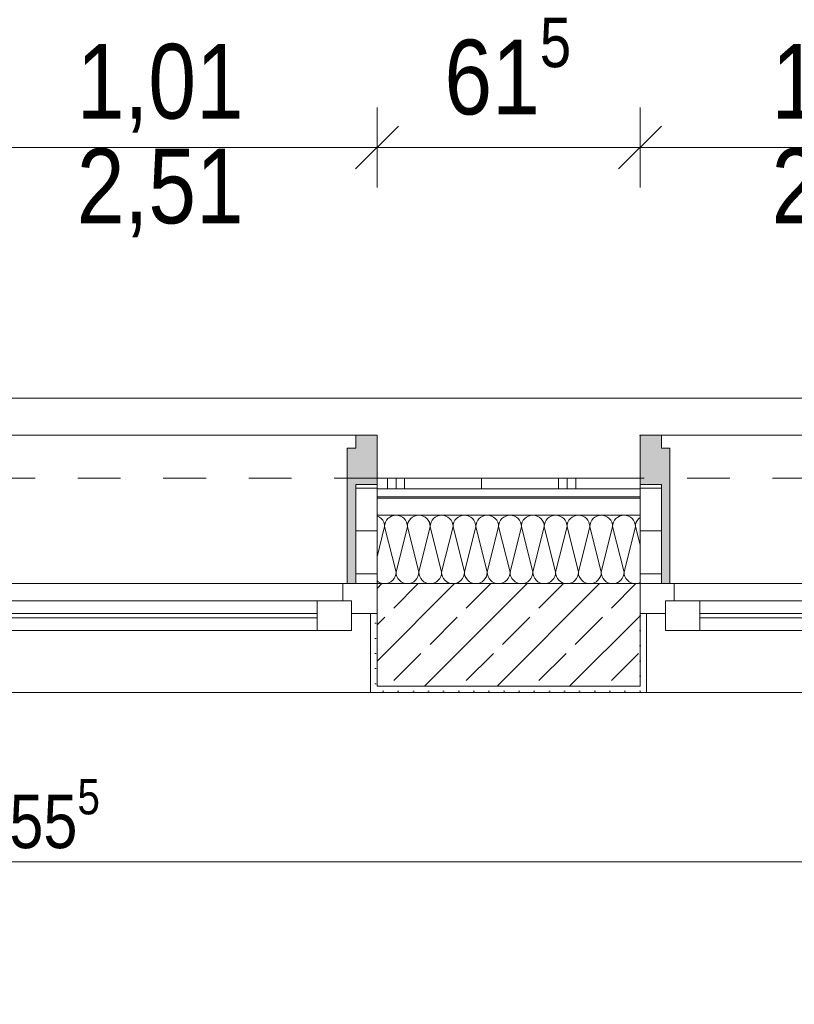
# Model space of a CAD drawing. Header units: metres. Extents: x -79 to 740, y -195 to 69.
# Tile 196 of 256: x 12.32 to 14.13, y 23.89 to 26.2. Entities that reach past the tile are written whole.
import ezdxf

# ---------------------------------------------------------------- set-up
doc = ezdxf.new("R2010")
doc.units = ezdxf.units.M
doc.header["$MEASUREMENT"] = 0
doc.linetypes.add('Strichlinie eng', pattern=[0.115, 0.075, -0.04])
for name, color, linetype in [('70 Entwässerung_Regenwasser', 7, 'Continuous'), ('95 Ausführungsplanung Bemaßung', 7, 'Continuous'), ('Neubau_10 Wand außen', 7, 'Continuous'), ('Neubau_95 Ausführungsplanung Bemaßung', 7, 'Continuous')]:
    doc.layers.add(name, color=color, linetype=linetype)
doc.styles.add('ERSTELLTER_STIL_2', font='ARIALN.TTF')
doc.dimstyles.new('ERSTELLTER_STIL__10', dxfattribs={"dimtxt": 0.175, "dimasz": 0.095143, "dimexe": 0.18, "dimexo": 0.0625, "dimgap": 0, "dimtad": 1, "dimtih": 1, "dimtoh": 1, "dimzin": 0, "dimdsep": 46, "dimtxsty": 'ERSTELLTER_STIL_2', "dimblk": 'ARROWHEAD_6', "dimblk1": 'ARROWHEAD_6', "dimblk2": 'ARROWHEAD_6', "dimcen": 0.09, "dimse1": 1, "dimse2": 1, "dimclrd": 7, "dimclre": 7, "dimclrt": 7, "dimazin": 0, "dimtfac": 1, "dimtdec": 4, "dimtmove": 0, "dimatfit": 3, "dimfxl": 1, "dimtolj": 1, "dimtzin": 0, "dimarcsym": 0})
doc.dimstyles.new('ERSTELLTER_STIL__4', dxfattribs={"dimtxt": 0.125, "dimasz": 0.095143, "dimexe": 0.18, "dimexo": 0.0625, "dimgap": 0, "dimtad": 1, "dimzin": 0, "dimdsep": 46, "dimtxsty": 'ERSTELLTER_STIL_2', "dimblk": 'ARROWHEAD_6', "dimblk1": 'ARROWHEAD_6', "dimblk2": 'ARROWHEAD_6', "dimcen": 0.09, "dimse1": 1, "dimse2": 1, "dimclrd": 7, "dimclre": 7, "dimclrt": 7, "dimazin": 0, "dimtfac": 1, "dimtdec": 4, "dimtmove": 0, "dimatfit": 3, "dimfxl": 1, "dimtolj": 1, "dimtzin": 0, "dimarcsym": 0})
doc.dimstyles.new('ERSTELLTER_STIL__5', dxfattribs={"dimtxt": 0.125, "dimasz": 0.095143, "dimexe": 0.18, "dimexo": 0.0625, "dimgap": 0, "dimtad": 1, "dimtih": 1, "dimtoh": 1, "dimzin": 0, "dimdsep": 46, "dimtxsty": 'ERSTELLTER_STIL_2', "dimblk": 'ARROWHEAD_6', "dimblk1": 'ARROWHEAD_6', "dimblk2": 'ARROWHEAD_6', "dimcen": 0.09, "dimse1": 1, "dimse2": 1, "dimclrd": 7, "dimclre": 7, "dimclrt": 7, "dimazin": 0, "dimtfac": 1, "dimtdec": 4, "dimtmove": 0, "dimatfit": 3, "dimfxl": 1, "dimtolj": 1, "dimtzin": 0, "dimarcsym": 0})
doc.dimstyles.new('ERSTELLTER_STIL__7', dxfattribs={"dimtxt": 0.125, "dimasz": 0.091787, "dimexe": 0.18, "dimexo": 0.04, "dimgap": 0, "dimtad": 1, "dimtih": 1, "dimtoh": 1, "dimzin": 0, "dimdsep": 46, "dimtxsty": 'ERSTELLTER_STIL_2', "dimblk": 'ARROWHEAD_5', "dimblk1": 'ARROWHEAD_5', "dimblk2": 'ARROWHEAD_5', "dimcen": 0.09, "dimclrd": 7, "dimclre": 7, "dimclrt": 7, "dimazin": 0, "dimtfac": 1, "dimtdec": 4, "dimtmove": 0, "dimatfit": 3, "dimfxl": 1, "dimtolj": 1, "dimtzin": 0, "dimarcsym": 0})
doc.dimstyles.new('ERSTELLTER_STIL__8', dxfattribs={"dimtxt": 0.125, "dimasz": 0.091787, "dimexe": 0.18, "dimexo": 0.04, "dimgap": 0, "dimtad": 1, "dimtih": 1, "dimtoh": 1, "dimzin": 0, "dimdsep": 46, "dimtxsty": 'ERSTELLTER_STIL_2', "dimblk": 'ARROWHEAD_5', "dimblk1": 'ARROWHEAD_5', "dimblk2": 'ARROWHEAD_5', "dimcen": 0.09, "dimclrd": 7, "dimclre": 7, "dimclrt": 7, "dimazin": 0, "dimtfac": 1, "dimtdec": 4, "dimtmove": 2, "dimatfit": 3, "dimfxl": 1, "dimtolj": 1, "dimtzin": 0, "dimarcsym": 0})
pattern_1 = [(45, (0, 0), (-0.01767767, 0.01767767), [0, -0.025])]
pattern_2 = [(0, (0, 0), (0, 0.1), [])]

# ---------------------------------------------------------------- blocks, each defined once
blk = doc.blocks.new('*X134')
at = {"layer": 'Neubau_10 Wand außen', "color": 8, "linetype": 'Continuous', "lineweight": 9}
for p, q in [((13.1569, 25.0349), (13.1557, 25.0352)), ((13.1615, 25.0324), (13.1569, 25.0349)), ((13.1655, 25.0291), (13.1615, 25.0324)), ((13.1688, 25.025), (13.1655, 25.0291)), ((13.1713, 25.0204), (13.1688, 25.025)), ((13.1728, 25.0154), (13.1713, 25.0204)), ((13.1754, 25.0204), (13.1738, 25.0154)), ((13.1778, 25.025), (13.1754, 25.0204)), ((13.1811, 25.0291), (13.1778, 25.025)), ((13.1852, 25.0324), (13.1811, 25.0291)), ((13.1898, 25.0349), (13.1852, 25.0324)), ((13.1948, 25.0364), (13.1898, 25.0349)), ((13.2, 25.0369), (13.1948, 25.0364)), ((13.2052, 25.0364), (13.2, 25.0369)), ((13.2102, 25.0349), (13.2052, 25.0364)), ((13.2148, 25.0324), (13.2102, 25.0349)), ((13.2189, 25.0291), (13.2148, 25.0324)), ((13.2222, 25.025), (13.2189, 25.0291)), ((13.2246, 25.0204), (13.2222, 25.025)), ((13.2262, 25.0154), (13.2246, 25.0204)), ((13.2287, 25.0204), (13.2272, 25.0154)), ((13.2312, 25.025), (13.2287, 25.0204)), ((13.2345, 25.0291), (13.2312, 25.025)), ((13.2385, 25.0324), (13.2345, 25.0291)), ((13.2431, 25.0349), (13.2385, 25.0324)), ((13.2481, 25.0364), (13.2431, 25.0349)), ((13.2533, 25.0369), (13.2481, 25.0364)), ((13.2585, 25.0364), (13.2533, 25.0369)), ((13.2635, 25.0349), (13.2585, 25.0364)), ((13.2681, 25.0324), (13.2635, 25.0349)), ((13.2722, 25.0291), (13.2681, 25.0324)), ((13.2755, 25.025), (13.2722, 25.0291)), ((13.278, 25.0204), (13.2755, 25.025)), ((13.2795, 25.0154), (13.278, 25.0204)), ((13.282, 25.0204), (13.2805, 25.0154)), ((13.2845, 25.025), (13.282, 25.0204)), ((13.2878, 25.0291), (13.2845, 25.025)), ((13.2919, 25.0324), (13.2878, 25.0291)), ((13.2965, 25.0349), (13.2919, 25.0324)), ((13.3015, 25.0364), (13.2965, 25.0349)), ((13.3067, 25.0369), (13.3015, 25.0364)), ((13.3119, 25.0364), (13.3067, 25.0369)), ((13.3169, 25.0349), (13.3119, 25.0364)), ((13.3215, 25.0324), (13.3169, 25.0349)), ((13.3255, 25.0291), (13.3215, 25.0324)), ((13.3288, 25.025), (13.3255, 25.0291)), ((13.3313, 25.0204), (13.3288, 25.025)), ((13.3328, 25.0154), (13.3313, 25.0204)), ((13.3354, 25.0204), (13.3338, 25.0154)), ((13.3378, 25.025), (13.3354, 25.0204)), ((13.3411, 25.0291), (13.3378, 25.025)), ((13.3452, 25.0324), (13.3411, 25.0291)), ((13.3498, 25.0349), (13.3452, 25.0324)), ((13.3548, 25.0364), (13.3498, 25.0349)), ((13.36, 25.0369), (13.3548, 25.0364)), ((13.3652, 25.0364), (13.36, 25.0369)), ((13.3702, 25.0349), (13.3652, 25.0364)), ((13.3748, 25.0324), (13.3702, 25.0349)), ((13.3789, 25.0291), (13.3748, 25.0324)), ((13.3822, 25.025), (13.3789, 25.0291)), ((13.3846, 25.0204), (13.3822, 25.025)), ((13.3862, 25.0154), (13.3846, 25.0204)), ((13.3887, 25.0204), (13.3872, 25.0154)), ((13.3912, 25.025), (13.3887, 25.0204)), ((13.3945, 25.0291), (13.3912, 25.025)), ((13.3985, 25.0324), (13.3945, 25.0291)), ((13.4031, 25.0349), (13.3985, 25.0324)), ((13.4081, 25.0364), (13.4031, 25.0349)), ((13.4133, 25.0369), (13.4081, 25.0364)), ((13.4185, 25.0364), (13.4133, 25.0369)), ((13.4235, 25.0349), (13.4185, 25.0364)), ((13.4281, 25.0324), (13.4235, 25.0349)), ((13.4322, 25.0291), (13.4281, 25.0324)), ((13.4355, 25.025), (13.4322, 25.0291)), ((13.438, 25.0204), (13.4355, 25.025)), ((13.4395, 25.0154), (13.438, 25.0204)), ((13.442, 25.0204), (13.4405, 25.0154)), ((13.4445, 25.025), (13.442, 25.0204)), ((13.4478, 25.0291), (13.4445, 25.025)), ((13.4519, 25.0324), (13.4478, 25.0291)), ((13.4565, 25.0349), (13.4519, 25.0324)), ((13.4615, 25.0364), (13.4565, 25.0349)), ((13.4667, 25.0369), (13.4615, 25.0364)), ((13.4719, 25.0364), (13.4667, 25.0369)), ((13.4769, 25.0349), (13.4719, 25.0364)), ((13.4815, 25.0324), (13.4769, 25.0349)), ((13.4855, 25.0291), (13.4815, 25.0324)), ((13.4888, 25.025), (13.4855, 25.0291)), ((13.4913, 25.0204), (13.4888, 25.025)), ((13.4928, 25.0154), (13.4913, 25.0204)), ((13.4954, 25.0204), (13.4938, 25.0154)), ((13.4978, 25.025), (13.4954, 25.0204)), ((13.5011, 25.0291), (13.4978, 25.025)), ((13.5052, 25.0324), (13.5011, 25.0291)), ((13.5098, 25.0349), (13.5052, 25.0324)), ((13.5148, 25.0364), (13.5098, 25.0349)), ((13.52, 25.0369), (13.5148, 25.0364)), ((13.5252, 25.0364), (13.52, 25.0369)), ((13.5302, 25.0349), (13.5252, 25.0364)), ((13.5348, 25.0324), (13.5302, 25.0349)), ((13.5389, 25.0291), (13.5348, 25.0324)), ((13.5422, 25.025), (13.5389, 25.0291)), ((13.5446, 25.0204), (13.5422, 25.025)), ((13.5462, 25.0154), (13.5446, 25.0204)), ((13.5487, 25.0204), (13.5472, 25.0154)), ((13.5512, 25.025), (13.5487, 25.0204)), ((13.5545, 25.0291), (13.5512, 25.025)), ((13.5585, 25.0324), (13.5545, 25.0291)), ((13.5631, 25.0349), (13.5585, 25.0324)), ((13.5681, 25.0364), (13.5631, 25.0349)), ((13.5733, 25.0369), (13.5681, 25.0364)), ((13.5785, 25.0364), (13.5733, 25.0369)), ((13.5835, 25.0349), (13.5785, 25.0364)), ((13.5881, 25.0324), (13.5835, 25.0349)), ((13.5922, 25.0291), (13.5881, 25.0324)), ((13.5955, 25.025), (13.5922, 25.0291)), ((13.598, 25.0204), (13.5955, 25.025)), ((13.5995, 25.0154), (13.598, 25.0204)), ((13.602, 25.0204), (13.6005, 25.0154)), ((13.6045, 25.025), (13.602, 25.0204)), ((13.6078, 25.0291), (13.6045, 25.025)), ((13.6119, 25.0324), (13.6078, 25.0291)), ((13.6165, 25.0349), (13.6119, 25.0324)), ((13.6215, 25.0364), (13.6165, 25.0349)), ((13.6267, 25.0369), (13.6215, 25.0364)), ((13.6319, 25.0364), (13.6267, 25.0369)), ((13.6369, 25.0349), (13.6319, 25.0364)), ((13.6415, 25.0324), (13.6369, 25.0349)), ((13.6455, 25.0291), (13.6415, 25.0324)), ((13.6488, 25.025), (13.6455, 25.0291)), ((13.6513, 25.0204), (13.6488, 25.025)), ((13.6528, 25.0154), (13.6513, 25.0204)), ((13.6554, 25.0204), (13.6538, 25.0154)), ((13.6578, 25.025), (13.6554, 25.0204)), ((13.6611, 25.0291), (13.6578, 25.025)), ((13.6652, 25.0324), (13.6611, 25.0291)), ((13.6698, 25.0349), (13.6652, 25.0324)), ((13.6748, 25.0364), (13.6698, 25.0349)), ((13.68, 25.0369), (13.6748, 25.0364)), ((13.6852, 25.0364), (13.68, 25.0369)), ((13.6902, 25.0349), (13.6852, 25.0364)), ((13.6948, 25.0324), (13.6902, 25.0349)), ((13.6989, 25.0291), (13.6948, 25.0324)), ((13.7022, 25.025), (13.6989, 25.0291)), ((13.7046, 25.0204), (13.7022, 25.025)), ((13.7062, 25.0154), (13.7046, 25.0204)), ((13.7087, 25.0204), (13.7072, 25.0154)), ((13.7112, 25.025), (13.7087, 25.0204)), ((13.7145, 25.0291), (13.7112, 25.025)), ((13.7185, 25.0324), (13.7145, 25.0291)), ((13.7231, 25.0349), (13.7185, 25.0324)), ((13.7281, 25.0364), (13.7231, 25.0349)), ((13.7333, 25.0369), (13.7281, 25.0364)), ((13.7385, 25.0364), (13.7333, 25.0369)), ((13.7435, 25.0349), (13.7385, 25.0364)), ((13.7481, 25.0324), (13.7435, 25.0349)), ((13.7522, 25.0291), (13.7481, 25.0324)), ((13.7555, 25.025), (13.7522, 25.0291)), ((13.758, 25.0204), (13.7555, 25.025)), ((13.7595, 25.0154), (13.758, 25.0204)), ((13.762, 25.0204), (13.7605, 25.0154)), ((13.7645, 25.025), (13.762, 25.0204)), ((13.7678, 25.0291), (13.7645, 25.025)), ((13.7707, 25.0315), (13.7678, 25.0291)), ((13.1733, 25.0102), (13.1557, 24.9397)), ((13.1733, 25.0102), (13.1728, 25.0154)), ((13.1738, 25.0154), (13.1733, 25.0102)), ((13.1733, 25.0102), (13.2, 24.9036)), ((13.2267, 25.0102), (13.2, 24.9036)), ((13.2267, 25.0102), (13.2262, 25.0154)), ((13.2272, 25.0154), (13.2267, 25.0102)), ((13.2267, 25.0102), (13.2533, 24.9036)), ((13.28, 25.0102), (13.2533, 24.9036)), ((13.28, 25.0102), (13.2795, 25.0154)), ((13.2805, 25.0154), (13.28, 25.0102)), ((13.28, 25.0102), (13.3067, 24.9036)), ((13.3333, 25.0102), (13.3067, 24.9036)), ((13.3333, 25.0102), (13.3328, 25.0154)), ((13.3338, 25.0154), (13.3333, 25.0102)), ((13.3333, 25.0102), (13.36, 24.9036)), ((13.3867, 25.0102), (13.36, 24.9036)), ((13.3867, 25.0102), (13.3862, 25.0154)), ((13.3872, 25.0154), (13.3867, 25.0102)), ((13.3867, 25.0102), (13.4133, 24.9036)), ((13.44, 25.0102), (13.4133, 24.9036)), ((13.44, 25.0102), (13.4395, 25.0154)), ((13.4405, 25.0154), (13.44, 25.0102)), ((13.44, 25.0102), (13.4667, 24.9036)), ((13.4933, 25.0102), (13.4667, 24.9036)), ((13.4933, 25.0102), (13.4928, 25.0154)), ((13.4938, 25.0154), (13.4933, 25.0102)), ((13.4933, 25.0102), (13.52, 24.9036)), ((13.5467, 25.0102), (13.52, 24.9036)), ((13.5467, 25.0102), (13.5462, 25.0154)), ((13.5472, 25.0154), (13.5467, 25.0102)), ((13.5467, 25.0102), (13.5733, 24.9036)), ((13.6, 25.0102), (13.5733, 24.9036)), ((13.6, 25.0102), (13.5995, 25.0154)), ((13.6005, 25.0154), (13.6, 25.0102)), ((13.6, 25.0102), (13.6267, 24.9036)), ((13.6533, 25.0102), (13.6267, 24.9036)), ((13.6533, 25.0102), (13.6528, 25.0154)), ((13.6538, 25.0154), (13.6533, 25.0102)), ((13.6533, 25.0102), (13.68, 24.9036)), ((13.7067, 25.0102), (13.68, 24.9036)), ((13.7067, 25.0102), (13.7062, 25.0154)), ((13.7072, 25.0154), (13.7067, 25.0102)), ((13.7067, 25.0102), (13.7333, 24.9036)), ((13.76, 25.0102), (13.7333, 24.9036)), ((13.76, 25.0102), (13.7595, 25.0154)), ((13.7605, 25.0154), (13.76, 25.0102)), ((13.76, 25.0102), (13.7707, 24.9674)), ((13.1995, 24.8984), (13.2, 24.9036)), ((13.2, 24.9036), (13.2005, 24.8984)), ((13.2528, 24.8984), (13.2533, 24.9036)), ((13.2533, 24.9036), (13.2538, 24.8984)), ((13.3062, 24.8984), (13.3067, 24.9036)), ((13.3067, 24.9036), (13.3072, 24.8984)), ((13.3595, 24.8984), (13.36, 24.9036)), ((13.36, 24.9036), (13.3605, 24.8984)), ((13.4128, 24.8984), (13.4133, 24.9036)), ((13.4133, 24.9036), (13.4138, 24.8984)), ((13.4662, 24.8984), (13.4667, 24.9036)), ((13.4667, 24.9036), (13.4672, 24.8984)), ((13.5195, 24.8984), (13.52, 24.9036)), ((13.52, 24.9036), (13.5205, 24.8984)), ((13.5728, 24.8984), (13.5733, 24.9036)), ((13.5733, 24.9036), (13.5738, 24.8984)), ((13.6262, 24.8984), (13.6267, 24.9036)), ((13.6267, 24.9036), (13.6272, 24.8984)), ((13.6795, 24.8984), (13.68, 24.9036)), ((13.68, 24.9036), (13.6805, 24.8984)), ((13.7328, 24.8984), (13.7333, 24.9036)), ((13.7333, 24.9036), (13.7338, 24.8984)), ((13.1557, 24.8837), (13.1585, 24.8814)), ((13.1585, 24.8814), (13.1631, 24.8789)), ((13.1835, 24.8789), (13.1881, 24.8814)), ((13.1881, 24.8814), (13.1922, 24.8847)), ((13.1922, 24.8847), (13.1955, 24.8888)), ((13.1955, 24.8888), (13.198, 24.8934)), ((13.198, 24.8934), (13.1995, 24.8984)), ((13.2005, 24.8984), (13.202, 24.8934)), ((13.202, 24.8934), (13.2045, 24.8888)), ((13.2045, 24.8888), (13.2078, 24.8847)), ((13.2078, 24.8847), (13.2119, 24.8814)), ((13.2119, 24.8814), (13.2165, 24.8789)), ((13.2369, 24.8789), (13.2415, 24.8814)), ((13.2415, 24.8814), (13.2455, 24.8847)), ((13.2455, 24.8847), (13.2488, 24.8888)), ((13.2488, 24.8888), (13.2513, 24.8934)), ((13.2513, 24.8934), (13.2528, 24.8984)), ((13.2538, 24.8984), (13.2554, 24.8934)), ((13.2554, 24.8934), (13.2578, 24.8888)), ((13.2578, 24.8888), (13.2611, 24.8847)), ((13.2611, 24.8847), (13.2652, 24.8814)), ((13.2652, 24.8814), (13.2698, 24.8789)), ((13.2902, 24.8789), (13.2948, 24.8814)), ((13.2948, 24.8814), (13.2989, 24.8847)), ((13.2989, 24.8847), (13.3022, 24.8888)), ((13.3022, 24.8888), (13.3046, 24.8934)), ((13.3046, 24.8934), (13.3062, 24.8984)), ((13.3072, 24.8984), (13.3087, 24.8934)), ((13.3087, 24.8934), (13.3112, 24.8888)), ((13.3112, 24.8888), (13.3145, 24.8847)), ((13.3145, 24.8847), (13.3185, 24.8814)), ((13.3185, 24.8814), (13.3231, 24.8789)), ((13.3435, 24.8789), (13.3481, 24.8814)), ((13.3481, 24.8814), (13.3522, 24.8847)), ((13.3522, 24.8847), (13.3555, 24.8888)), ((13.3555, 24.8888), (13.358, 24.8934)), ((13.358, 24.8934), (13.3595, 24.8984)), ((13.3605, 24.8984), (13.362, 24.8934)), ((13.362, 24.8934), (13.3645, 24.8888)), ((13.3645, 24.8888), (13.3678, 24.8847)), ((13.3678, 24.8847), (13.3719, 24.8814)), ((13.3719, 24.8814), (13.3765, 24.8789)), ((13.3969, 24.8789), (13.4015, 24.8814)), ((13.4015, 24.8814), (13.4055, 24.8847)), ((13.4055, 24.8847), (13.4088, 24.8888)), ((13.4088, 24.8888), (13.4113, 24.8934)), ((13.4113, 24.8934), (13.4128, 24.8984)), ((13.4138, 24.8984), (13.4154, 24.8934)), ((13.4154, 24.8934), (13.4178, 24.8888)), ((13.4178, 24.8888), (13.4211, 24.8847)), ((13.4211, 24.8847), (13.4252, 24.8814)), ((13.4252, 24.8814), (13.4298, 24.8789)), ((13.4502, 24.8789), (13.4548, 24.8814)), ((13.4548, 24.8814), (13.4589, 24.8847)), ((13.4589, 24.8847), (13.4622, 24.8888)), ((13.4622, 24.8888), (13.4646, 24.8934)), ((13.4646, 24.8934), (13.4662, 24.8984)), ((13.4672, 24.8984), (13.4687, 24.8934)), ((13.4687, 24.8934), (13.4712, 24.8888)), ((13.4712, 24.8888), (13.4745, 24.8847)), ((13.4745, 24.8847), (13.4785, 24.8814)), ((13.4785, 24.8814), (13.4831, 24.8789)), ((13.5035, 24.8789), (13.5081, 24.8814)), ((13.5081, 24.8814), (13.5122, 24.8847)), ((13.5122, 24.8847), (13.5155, 24.8888)), ((13.5155, 24.8888), (13.518, 24.8934)), ((13.518, 24.8934), (13.5195, 24.8984)), ((13.5205, 24.8984), (13.522, 24.8934)), ((13.522, 24.8934), (13.5245, 24.8888)), ((13.5245, 24.8888), (13.5278, 24.8847)), ((13.5278, 24.8847), (13.5319, 24.8814)), ((13.5319, 24.8814), (13.5365, 24.8789)), ((13.5569, 24.8789), (13.5615, 24.8814)), ((13.5615, 24.8814), (13.5655, 24.8847)), ((13.5655, 24.8847), (13.5688, 24.8888)), ((13.5688, 24.8888), (13.5713, 24.8934)), ((13.5713, 24.8934), (13.5728, 24.8984)), ((13.5738, 24.8984), (13.5754, 24.8934)), ((13.5754, 24.8934), (13.5778, 24.8888)), ((13.5778, 24.8888), (13.5811, 24.8847)), ((13.5811, 24.8847), (13.5852, 24.8814)), ((13.5852, 24.8814), (13.5898, 24.8789)), ((13.6102, 24.8789), (13.6148, 24.8814)), ((13.6148, 24.8814), (13.6189, 24.8847)), ((13.6189, 24.8847), (13.6222, 24.8888)), ((13.6222, 24.8888), (13.6246, 24.8934)), ((13.6246, 24.8934), (13.6262, 24.8984)), ((13.6272, 24.8984), (13.6287, 24.8934)), ((13.6287, 24.8934), (13.6312, 24.8888)), ((13.6312, 24.8888), (13.6345, 24.8847)), ((13.6345, 24.8847), (13.6385, 24.8814)), ((13.6385, 24.8814), (13.6431, 24.8789)), ((13.6635, 24.8789), (13.6681, 24.8814)), ((13.6681, 24.8814), (13.6722, 24.8847)), ((13.6722, 24.8847), (13.6755, 24.8888)), ((13.6755, 24.8888), (13.678, 24.8934)), ((13.678, 24.8934), (13.6795, 24.8984)), ((13.6805, 24.8984), (13.682, 24.8934)), ((13.682, 24.8934), (13.6845, 24.8888)), ((13.6845, 24.8888), (13.6878, 24.8847)), ((13.6878, 24.8847), (13.6919, 24.8814)), ((13.6919, 24.8814), (13.6965, 24.8789)), ((13.7169, 24.8789), (13.7215, 24.8814)), ((13.7215, 24.8814), (13.7255, 24.8847)), ((13.7255, 24.8847), (13.7288, 24.8888)), ((13.7288, 24.8888), (13.7313, 24.8934)), ((13.7313, 24.8934), (13.7328, 24.8984)), ((13.7338, 24.8984), (13.7354, 24.8934)), ((13.7354, 24.8934), (13.7378, 24.8888)), ((13.7378, 24.8888), (13.7411, 24.8847)), ((13.7411, 24.8847), (13.7452, 24.8814)), ((13.7452, 24.8814), (13.7498, 24.8789)), ((13.1631, 24.8789), (13.1681, 24.8774)), ((13.1681, 24.8774), (13.1733, 24.8769)), ((13.1733, 24.8769), (13.1785, 24.8774)), ((13.1785, 24.8774), (13.1835, 24.8789)), ((13.2165, 24.8789), (13.2215, 24.8774)), ((13.2215, 24.8774), (13.2267, 24.8769)), ((13.2267, 24.8769), (13.2319, 24.8774)), ((13.2319, 24.8774), (13.2369, 24.8789)), ((13.2698, 24.8789), (13.2748, 24.8774)), ((13.2748, 24.8774), (13.28, 24.8769)), ((13.28, 24.8769), (13.2852, 24.8774)), ((13.2852, 24.8774), (13.2902, 24.8789)), ((13.3231, 24.8789), (13.3281, 24.8774)), ((13.3281, 24.8774), (13.3333, 24.8769)), ((13.3333, 24.8769), (13.3385, 24.8774)), ((13.3385, 24.8774), (13.3435, 24.8789)), ((13.3765, 24.8789), (13.3815, 24.8774)), ((13.3815, 24.8774), (13.3867, 24.8769)), ((13.3867, 24.8769), (13.3919, 24.8774)), ((13.3919, 24.8774), (13.3969, 24.8789)), ((13.4298, 24.8789), (13.4348, 24.8774)), ((13.4348, 24.8774), (13.44, 24.8769)), ((13.44, 24.8769), (13.4452, 24.8774)), ((13.4452, 24.8774), (13.4502, 24.8789)), ((13.4831, 24.8789), (13.4881, 24.8774)), ((13.4881, 24.8774), (13.4933, 24.8769)), ((13.4933, 24.8769), (13.4985, 24.8774)), ((13.4985, 24.8774), (13.5035, 24.8789)), ((13.5365, 24.8789), (13.5415, 24.8774)), ((13.5415, 24.8774), (13.5467, 24.8769)), ((13.5467, 24.8769), (13.5519, 24.8774)), ((13.5519, 24.8774), (13.5569, 24.8789)), ((13.5898, 24.8789), (13.5948, 24.8774)), ((13.5948, 24.8774), (13.6, 24.8769)), ((13.6, 24.8769), (13.6052, 24.8774)), ((13.6052, 24.8774), (13.6102, 24.8789)), ((13.6431, 24.8789), (13.6481, 24.8774)), ((13.6481, 24.8774), (13.6533, 24.8769)), ((13.6533, 24.8769), (13.6585, 24.8774)), ((13.6585, 24.8774), (13.6635, 24.8789)), ((13.6965, 24.8789), (13.7015, 24.8774)), ((13.7015, 24.8774), (13.7067, 24.8769)), ((13.7067, 24.8769), (13.7119, 24.8774)), ((13.7119, 24.8774), (13.7169, 24.8789)), ((13.7498, 24.8789), (13.7548, 24.8774)), ((13.7548, 24.8774), (13.76, 24.8769)), ((13.76, 24.8769), (13.7652, 24.8774)), ((13.7652, 24.8774), (13.7702, 24.8789)), ((13.7702, 24.8789), (13.7707, 24.8792))]:
    blk.add_line(p, q, dxfattribs=at)
blk = doc.blocks.new('1-Flügelfenster 27_5')
at = {"layer": 'Neubau_10 Wand außen', "linetype": 'Continuous', "lineweight": 13}
for points in [[(-0.505, -0.387), (-0.505, -0.417), (-0.455, -0.417), (-0.455, -0.387), (-0.435, -0.387), (-0.435, -0.07), (-0.455, -0.07), (-0.455, -0.302), (-0.505, -0.302)], [(0.505, -0.387), (0.505, -0.302), (0.455, -0.302), (0.455, -0.07), (0.435, -0.07), (0.435, -0.387), (0.455, -0.387), (0.455, -0.417), (0.505, -0.417)]]:
    blk.add_hatch(color=9, dxfattribs=at).paths.add_polyline_path(points)
h = blk.add_hatch(dxfattribs=at)
h.set_pattern_fill('Holz_Schalung_liegend_10_5B', color=9, style=0, pattern_type=2)
h.set_pattern_definition(pattern_2)
h.paths.add_polyline_path([(-0.505, -0.07), (-0.505, -0.302), (-0.455, -0.302), (-0.455, -0.07)])
h = blk.add_hatch(dxfattribs=at)
h.set_pattern_fill('Holz_Schalung_liegend_10_5B', color=9, style=0, pattern_type=2)
h.set_pattern_definition(pattern_2)
h.paths.add_polyline_path([(0.505, -0.07), (0.455, -0.07), (0.455, -0.302), (0.505, -0.302)])
at = {"layer": 'Neubau_10 Wand außen', "color": 7, "linetype": 'Continuous', "lineweight": 13}
for p, q in [((-0.505, 0.185), (-0.49, 0.185)), ((-0.49, 0), (-0.49, 0.185)), ((0.505, 0.185), (0.49, 0.185)), ((0.49, 0), (0.49, 0.185)), ((-0.505, -0.07), (-0.505, 0)), ((-0.505, -0.07), (-0.505, 0)), ((0.505, -0.07), (0.505, 0)), ((0.505, -0.07), (0.505, 0)), ((-0.505, -0.23), (-0.505, -0.07)), ((0.505, -0.23), (0.505, -0.07)), ((-0.505, -0.27), (-0.505, -0.23)), ((0.505, -0.27), (0.505, -0.23)), ((-0.505, -0.292), (-0.505, -0.27)), ((0.505, -0.292), (0.505, -0.27)), ((-0.505, -0.317), (-0.505, -0.292)), ((0.505, -0.317), (0.505, -0.292))]:
    blk.add_line(p, q, dxfattribs=at)
at = {"layer": 'Neubau_10 Wand außen', "color": 7, "linetype": 'Continuous', "lineweight": 9}
for p, q in [((-0.49, 0.185), (0.49, 0.185)), ((-0.445, -0.03), (-0.445, 0.04)), ((-0.445, 0.04), (-0.365, 0.04)), ((-0.365, 0.04), (0.365, 0.04)), ((-0.365, 0.04), (-0.365, -0.03)), ((0.365, -0.03), (0.365, 0.04)), ((0.365, 0.04), (0.445, 0.04)), ((0.445, 0.04), (0.445, -0.03)), ((-0.505, 0), (-0.445, 0)), ((-0.445, 0), (-0.445, -0.03)), ((0.445, -0.03), (0.445, 0)), ((0.445, 0), (0.505, 0)), ((-0.445, -0.03), (-0.425, -0.03)), ((-0.365, -0.03), (-0.445, -0.03)), ((-0.425, -0.03), (-0.425, -0.07)), ((0.365, -0.03), (-0.365, -0.03)), ((0.445, -0.03), (0.365, -0.03)), ((0.425, -0.07), (0.425, -0.03)), ((0.425, -0.03), (0.445, -0.03)), ((-0.425, -0.07), (-0.505, -0.07)), ((-0.455, -0.302), (-0.455, -0.07)), ((-0.455, -0.07), (-0.435, -0.07)), ((-0.435, -0.07), (-0.435, -0.387)), ((0.425, -0.07), (-0.425, -0.07)), ((0.505, -0.07), (0.425, -0.07)), ((0.455, -0.07), (0.435, -0.07)), ((0.435, -0.07), (0.435, -0.387)), ((0.455, -0.302), (0.455, -0.07)), ((-0.505, -0.387), (-0.505, -0.302)), ((-0.505, -0.302), (-0.455, -0.302)), ((0.505, -0.302), (0.455, -0.302)), ((0.505, -0.387), (0.505, -0.302)), ((-0.505, -0.417), (-0.505, -0.387)), ((-0.435, -0.387), (-0.455, -0.387)), ((-0.455, -0.387), (-0.455, -0.417)), ((0.435, -0.387), (0.455, -0.387)), ((0.455, -0.387), (0.455, -0.417)), ((0.505, -0.417), (0.505, -0.387)), ((-0.455, -0.417), (-0.505, -0.417)), ((-0.505, -0.417), (0.505, -0.417)), ((0.455, -0.417), (0.505, -0.417))]:
    blk.add_line(p, q, dxfattribs=at)
at = {"layer": 'Neubau_10 Wand außen', "color": 9, "linetype": 'Continuous', "lineweight": 13}
for p, q in [((-0.365, 0.01), (0.365, 0.01)), ((0.365, 0), (-0.365, 0))]:
    blk.add_line(p, q, dxfattribs=at)
at = {"layer": 'Neubau_10 Wand außen', "color": 7, "linetype": 'Strichlinie eng', "lineweight": 9}
blk.add_line((-0.505, -0.317), (0.505, -0.317), dxfattribs=at)
at = {"layer": 'Neubau_10 Wand außen', "color": 7, "linetype": 'Continuous', "lineweight": 9, "flags": 128}
for points in [[(-0.505, -0.07), (-0.455, -0.07), (-0.455, -0.302), (-0.505, -0.302)], [(0.505, -0.07), (0.455, -0.07), (0.455, -0.302), (0.505, -0.302)]]:
    blk.add_lwpolyline(points, close=True, dxfattribs=at)
at = {"layer": 'Neubau_10 Wand außen', "color": 7, "linetype": 'Continuous', "lineweight": 9}
for p in [(-0.505, -0.417), (0.505, -0.417)]:
    blk.add_point(p, dxfattribs=at)
blk = doc.blocks.new('*D398')
at = {"layer": '95 Ausführungsplanung Bemaßung', "color": 7, "linetype": 'Continuous', "lineweight": 9}
for p, q in [((6.0277, 24.1317), (6.0277, 24.3195)), ((18.5808, 24.1317), (18.5808, 24.3195)), ((6.0778, 24.2757), (5.9777, 24.1755)), ((18.5307, 24.1755), (18.6309, 24.2757)), ((6.0277, 24.2256), (18.5808, 24.2256)), ((18.5808, 24.2256), (18.6559, 24.2256))]:
    blk.add_line(p, q, dxfattribs=at)
at = {"layer": '95 Ausführungsplanung Bemaßung', "color": 7, "lineweight": 9, "char_height": 0.125, "attachment_point": 7, "style": 'ERSTELLTER_STIL_2'}
for s, insert in [('\\A1;{\\pql;\\fArial Narrow|b0|i0|c0|p0;\\W1.000000;12,55\\fArial Narrow|b0|i0|c0|p0;\\W1.000000;\\A1{\\H.66x;\\S5^  ;}}', (12.0966, 24.2215)), ('\\A1;{\\pql;\\fArial Narrow|b0|i0|c0|p0;\\W1.000000;26}', (6.0778, 24.2506))]:
    blk.add_mtext(s, dxfattribs=dict(at, insert=insert))
blk = doc.blocks.new('ARROWHEAD_6')
at = {"color": 0, "linetype": 'Continuous', "lineweight": 0}
for p, q in [((-0.5, -0.5), (0.5, 0.5)), ((0, 0), (-1, 0))]:
    blk.add_line(p, q, dxfattribs=at)
blk = doc.blocks.new('*D404')
at = {"layer": 'Neubau_95 Ausführungsplanung Bemaßung', "linetype": 'Continuous', "lineweight": 9}
for points in [[(15.6641, 17.5953), (15.5845, 17.65), (15.5678, 17.6029)], [(14.4168, 16.7619), (14.4466, 16.8538), (14.3967, 16.8564)]]:
    blk.add_hatch(color=7, dxfattribs=at).paths.add_polyline_path(points)
at = {"layer": 'Neubau_95 Ausführungsplanung Bemaßung', "color": 7, "linetype": 'Continuous', "lineweight": 9}
for p, q in [((15.5678, 17.6029), (15.5845, 17.65)), ((15.6641, 17.5953), (15.5845, 17.65)), ((15.6641, 17.5953), (15.5678, 17.6029)), ((14.3967, 16.8564), (14.4466, 16.8538)), ((14.4168, 16.7619), (14.3967, 16.8564)), ((14.4168, 16.7619), (14.4466, 16.8538))]:
    blk.add_line(p, q, dxfattribs=at)
blk.add_arc((15.3189, 16.7619), 0.9021, 73.4289, 174.0711, dxfattribs=at)
at = {"layer": 'Neubau_95 Ausführungsplanung Bemaßung', "color": 7, "lineweight": 9, "char_height": 0.125, "attachment_point": 7, "style": 'ERSTELLTER_STIL_2'}
for s, insert in [('\\A1;{\\pql;\\fArial Narrow|b0|i0|c0|p0;\\W1.000000;ca. 112,50°}', (13.774, 17.6731)), ('\\A1;{\\pql;\\fArial Narrow|b0|i0|c0|p0;\\W1.000000;parallel zum Bestand}', (13.774, 17.4981))]:
    blk.add_mtext(s, dxfattribs=dict(at, insert=insert))
blk = doc.blocks.new('ARROWHEAD_5')
at = {"linetype": 'Continuous', "lineweight": 0}
blk.add_hatch(color=0, dxfattribs=at).paths.add_polyline_path([(-1, 0.2679), (0, 0), (-1, -0.2679)])
at = {"color": 0, "linetype": 'Continuous', "lineweight": 0}
blk.add_line((0, 0), (-1, 0), dxfattribs=at)
blk = doc.blocks.new('*D405')
at = {"layer": 'Neubau_95 Ausführungsplanung Bemaßung', "linetype": 'Continuous', "lineweight": 9}
for points in [[(17.3933, 24.6369), (17.372, 24.5427), (17.422, 24.5447)], [(18.1264, 23.5398), (18.0521, 23.6016), (18.0312, 23.5562)]]:
    blk.add_hatch(color=7, dxfattribs=at).paths.add_polyline_path(points)
at = {"layer": 'Neubau_95 Ausführungsplanung Bemaßung', "color": 7, "linetype": 'Continuous', "lineweight": 9}
for p, q in [((17.3933, 24.6369), (17.372, 24.5427)), ((17.3933, 24.6369), (17.422, 24.5447)), ((17.422, 24.5447), (17.372, 24.5427)), ((18.0312, 23.5562), (18.0521, 23.6016)), ((18.1264, 23.5398), (18.0521, 23.6016)), ((18.1264, 23.5398), (18.0312, 23.5562))]:
    blk.add_line(p, q, dxfattribs=at)
blk.add_arc((18.5808, 24.6369), 1.1875, 184.503, 242.997, dxfattribs=at)
at = {"layer": 'Neubau_95 Ausführungsplanung Bemaßung', "color": 7, "lineweight": 9, "char_height": 0.125, "attachment_point": 7, "style": 'ERSTELLTER_STIL_2'}
for s, insert in [('\\A1;{\\pql;\\fArial Narrow|b0|i0|c0|p0;\\W1.000000;ca. 67,50°}', (16.2832, 23.9327)), ('\\A1;{\\pql;\\fArial Narrow|b0|i0|c0|p0;\\W1.000000;parallel zum Bestand}', (16.2832, 23.7577))]:
    blk.add_mtext(s, dxfattribs=dict(at, insert=insert))
blk = doc.blocks.new('*D406')
at = {"layer": 'Neubau_95 Ausführungsplanung Bemaßung', "linetype": 'Continuous', "lineweight": 9}
for points in [[(7.0195, 24.6369), (6.9901, 24.5449), (7.04, 24.5425)], [(5.6482, 23.7207), (5.7275, 23.6655), (5.7445, 23.7126)]]:
    blk.add_hatch(color=7, dxfattribs=at).paths.add_polyline_path(points)
at = {"layer": 'Neubau_95 Ausführungsplanung Bemaßung', "color": 7, "linetype": 'Continuous', "lineweight": 9}
for p, q in [((7.0195, 24.6369), (6.9901, 24.5449)), ((7.0195, 24.6369), (7.04, 24.5425)), ((7.04, 24.5425), (6.9901, 24.5449)), ((5.6482, 23.7207), (5.7445, 23.7126)), ((5.6482, 23.7207), (5.7275, 23.6655)), ((5.7445, 23.7126), (5.7275, 23.6655))]:
    blk.add_line(p, q, dxfattribs=at)
blk.add_arc((6.0277, 24.6369), 0.9917, 252.8923, 354.6077, dxfattribs=at)
at = {"layer": 'Neubau_95 Ausführungsplanung Bemaßung', "color": 7, "lineweight": 9, "char_height": 0.125, "attachment_point": 7, "style": 'ERSTELLTER_STIL_2'}
for s, insert in [('\\A1;{\\pql;\\fArial Narrow|b0|i0|c0|p0;\\W1.000000;ca. 112,50°}', (5.9724, 23.5834)), ('\\A1;{\\pql;\\fArial Narrow|b0|i0|c0|p0;\\W1.000000;parallel zum Bestand}', (5.9724, 23.4084))]:
    blk.add_mtext(s, dxfattribs=dict(at, insert=insert))
blk = doc.blocks.new('*D748')
at = {"layer": '95 Ausführungsplanung Bemaßung', "color": 7, "linetype": 'Continuous', "lineweight": 9}
for p, q in [((5.4861, 23.9564), (5.7078, 23.8645)), ((5.6719, 23.7778), (5.7437, 23.9513)), ((5.7732, 23.8916), (5.6424, 23.8374)), ((5.7078, 23.8645), (16.4225, 19.4264)), ((16.4879, 19.4535), (16.3571, 19.3993))]:
    blk.add_line(p, q, dxfattribs=at)
at = {"layer": '95 Ausführungsplanung Bemaßung', "color": 7, "lineweight": 9, "char_height": 0.125, "attachment_point": 7, "rotation": 337.5, "style": 'ERSTELLTER_STIL_2'}
for s, insert in [('\\A1;{\\pql;\\fArial Narrow|b0|i0|c0|p0;\\W1.000000;11,60}', (10.9074, 21.7378)), ('\\A1;{\\pql;\\fArial Narrow|b0|i0|c0|p0;\\W1.000000;24}', (16.2371, 19.5302))]:
    blk.add_mtext(s, dxfattribs=dict(at, insert=insert))
blk = doc.blocks.new('*D774')
at = {"layer": '95 Ausführungsplanung Bemaßung', "color": 7, "linetype": 'Continuous', "lineweight": 9}
for p, q in [((5.3857, 26.6033), (5.3857, 26.7911)), ((18.6802, 26.6033), (18.6802, 26.7911)), ((5.4358, 26.7473), (5.3356, 26.6471)), ((18.7303, 26.7473), (18.6301, 26.6471)), ((5.1882, 26.6972), (5.3857, 26.6972)), ((5.3857, 26.6972), (18.6802, 26.6972))]:
    blk.add_line(p, q, dxfattribs=at)
at = {"layer": '95 Ausführungsplanung Bemaßung', "color": 7, "lineweight": 9, "char_height": 0.175, "attachment_point": 7, "style": 'ERSTELLTER_STIL_2'}
for s, insert in [('\\A1;{\\pql;\\fArial Narrow|b0|i0|c0|p0;\\W1.000000;13,29\\fArial Narrow|b0|i0|c0|p0;\\W1.000000;\\A1{\\H.66x;\\S5^  ;}}', (11.7423, 26.6915)), ('\\A1;{\\pql;\\fArial Narrow|b0|i0|c0|p0;\\W1.000000;26}', (18.4048, 26.7322))]:
    blk.add_mtext(s, dxfattribs=dict(at, insert=insert))
blk = doc.blocks.new('*D777')
at = {"layer": '95 Ausführungsplanung Bemaßung', "color": 7, "linetype": 'Continuous', "lineweight": 9}
for p, q in [((5.1882, 27.0033), (5.1882, 27.1911)), ((19.0423, 27.0033), (19.0423, 27.1911)), ((5.2383, 27.1473), (5.1381, 27.0471)), ((18.9922, 27.0471), (19.0924, 27.1473)), ((5.1131, 27.0972), (5.1882, 27.0972)), ((5.1882, 27.0972), (19.0423, 27.0972)), ((19.0423, 27.0972), (19.1174, 27.0972))]:
    blk.add_line(p, q, dxfattribs=at)
at = {"layer": '95 Ausführungsplanung Bemaßung', "color": 7, "lineweight": 9, "insert": (11.8245, 27.0915), "char_height": 0.175, "attachment_point": 7, "style": 'ERSTELLTER_STIL_2'}
blk.add_mtext('\\A1;{\\pql;\\fArial Narrow|b0|i0|c0|p0;\\W1.000000;13,85\\fArial Narrow|b0|i0|c0|p0;\\W1.000000;\\A1{\\H.66x;\\S5^  ;}}', dxfattribs=at)
blk = doc.blocks.new('*D782')
at = {"layer": '95 Ausführungsplanung Bemaßung', "color": 7, "linetype": 'Continuous', "lineweight": 9}
for p, q in [((12.1457, 25.8033), (12.1457, 25.9911)), ((13.1557, 25.8033), (13.1557, 25.9911)), ((12.1958, 25.9473), (12.0956, 25.8471)), ((13.2058, 25.9473), (13.1056, 25.8471)), ((12.1457, 25.8972), (13.1557, 25.8972))]:
    blk.add_line(p, q, dxfattribs=at)
at = {"layer": '95 Ausführungsplanung Bemaßung', "color": 7, "lineweight": 9, "char_height": 0.175, "attachment_point": 7, "style": 'ERSTELLTER_STIL_2'}
for s, insert in [('\\A1;{\\pql;\\fArial Narrow|b0|i0|c0|p0;\\W1.000000;1,01}', (12.4535, 25.9322)), ('\\A1;{\\pql;\\fArial Narrow|b0|i0|c0|p0;\\W1.000000;2,51}', (12.4535, 25.6872))]:
    blk.add_mtext(s, dxfattribs=dict(at, insert=insert))
blk = doc.blocks.new('*D783')
at = {"layer": '95 Ausführungsplanung Bemaßung', "color": 7, "linetype": 'Continuous', "lineweight": 9}
for p, q in [((13.1557, 25.8033), (13.1557, 25.9911)), ((13.7707, 25.8033), (13.7707, 25.9911)), ((13.2058, 25.9473), (13.1056, 25.8471)), ((13.8208, 25.9473), (13.7206, 25.8471)), ((13.1557, 25.8972), (13.7707, 25.8972))]:
    blk.add_line(p, q, dxfattribs=at)
at = {"layer": '95 Ausführungsplanung Bemaßung', "color": 7, "lineweight": 9, "insert": (13.3133, 25.9235), "char_height": 0.175, "attachment_point": 7, "style": 'ERSTELLTER_STIL_2'}
blk.add_mtext('\\A1;{\\pql;\\fArial Narrow|b0|i0|c0|p0;\\W1.000000;61\\fArial Narrow|b0|i0|c0|p0;\\W1.000000;\\A1{\\H.66x;\\S5^  ;}}', dxfattribs=at)
blk = doc.blocks.new('*D784')
at = {"layer": '95 Ausführungsplanung Bemaßung', "color": 7, "linetype": 'Continuous', "lineweight": 9}
for p, q in [((13.7707, 25.8033), (13.7707, 25.9911)), ((14.7807, 25.8033), (14.7807, 25.9911)), ((13.8208, 25.9473), (13.7206, 25.8471)), ((14.8308, 25.9473), (14.7306, 25.8471)), ((13.7707, 25.8972), (14.7807, 25.8972))]:
    blk.add_line(p, q, dxfattribs=at)
at = {"layer": '95 Ausführungsplanung Bemaßung', "color": 7, "lineweight": 9, "char_height": 0.175, "attachment_point": 7, "style": 'ERSTELLTER_STIL_2'}
for s, insert in [('\\A1;{\\pql;\\fArial Narrow|b0|i0|c0|p0;\\W1.000000;1,01}', (14.0785, 25.9322)), ('\\A1;{\\pql;\\fArial Narrow|b0|i0|c0|p0;\\W1.000000;2,51}', (14.0785, 25.6872))]:
    blk.add_mtext(s, dxfattribs=dict(at, insert=insert))
blk = doc.blocks.new('*D795')
at = {"layer": '95 Ausführungsplanung Bemaßung', "color": 7, "linetype": 'Continuous', "lineweight": 9}
for p, q in [((6.0277, 26.2033), (6.0277, 26.3911)), ((18.6802, 26.2033), (18.6802, 26.3911)), ((6.0778, 26.3473), (5.9777, 26.2471)), ((18.7303, 26.3473), (18.6301, 26.2471)), ((6.0277, 26.2972), (18.6802, 26.2972))]:
    blk.add_line(p, q, dxfattribs=at)
at = {"layer": '95 Ausführungsplanung Bemaßung', "color": 7, "lineweight": 9, "char_height": 0.175, "attachment_point": 7, "style": 'ERSTELLTER_STIL_2'}
for s, insert in [('\\A1;{\\pql;\\fArial Narrow|b0|i0|c0|p0;\\W1.000000;26}', (6.0778, 26.3322)), ('\\A1;{\\pql;\\fArial Narrow|b0|i0|c0|p0;\\W1.000000;12,65}', (12.1005, 26.3322)), ('\\A1;{\\pql;\\fArial Narrow|b0|i0|c0|p0;\\W1.000000;26}', (18.4048, 26.3322))]:
    blk.add_mtext(s, dxfattribs=dict(at, insert=insert))

msp = doc.modelspace()

# ---------------------------------------------------------------- hatches: boundary and pattern name
at = {"layer": 'Neubau_10 Wand außen', "linetype": 'Continuous', "lineweight": 0, "true_color": 0x000000}
h = msp.add_hatch(dxfattribs=at)
h.set_pattern_fill('Metall_Zinkblech_0001', color=18, style=0, pattern_type=2)
h.set_pattern_definition([(90, (0.02, 0), (-0.4, 0), []), (90, (0, 0), (-0.4, 0), []), (90, (-0.02, 0), (-0.4, 0), []), (90, (0.2, 1), (-0.2, 0), [])])
h.paths.add_polyline_path([(13.1557, 25.1239), (13.1557, 25.0989), (13.7707, 25.0989), (13.7707, 25.1239)])
h = msp.add_hatch(dxfattribs=at)
h.set_pattern_fill('Holzwerkstoff_Sperrholz__D2', color=18, style=0, pattern_type=2)
h.set_pattern_definition([(0, (0, 0), (0, 0.03), [])])
h.paths.add_polyline_path([(13.1557, 25.0989), (13.1557, 25.0769), (13.7707, 25.0769), (13.7707, 25.0989)])
h = msp.add_hatch(dxfattribs=at)
h.set_pattern_fill('Beton_Stahlbeton_0001', color=18, style=0, pattern_type=2)
h.set_pattern_definition([(45, (0, 0), (-0.0848528, 0.0848528), []), (45, (-0.04243, 0.04243), (-0.0848528, 0.0848528), [0.09, -0.03])])
h.paths.add_polyline_path([(13.7707, 24.8769), (13.1557, 24.8769), (13.1557, 24.8069), (13.1557, 24.6369), (13.7707, 24.6369), (13.7707, 24.8069)])
h = msp.add_hatch(dxfattribs=at)
h.set_pattern_fill('Gips_0001', color=18, style=0, pattern_type=2)
h.set_pattern_definition(pattern_1)
h.paths.add_polyline_path([(13.1557, 24.6219), (13.1557, 24.6369), (13.1557, 24.8069), (13.1407, 24.8069), (13.1407, 24.6219)])
h = msp.add_hatch(dxfattribs=at)
h.set_pattern_fill('Gips_0001', color=18, style=0, pattern_type=2)
h.set_pattern_definition(pattern_1)
h.paths.add_polyline_path([(13.7857, 24.6219), (13.7857, 24.8069), (13.7707, 24.8069), (13.7707, 24.6369), (13.7707, 24.6219)])
h = msp.add_hatch(dxfattribs=at)
h.set_pattern_fill('Gips_0001', color=18, style=0, pattern_type=2)
h.set_pattern_definition(pattern_1)
h.paths.add_polyline_path([(13.1557, 24.6369), (13.1557, 24.6219), (13.7707, 24.6219), (13.7707, 24.6369)])

# ---------------------------------------------------------------- linework, layer by layer
at = {"layer": '70 Entwässerung_Regenwasser', "color": 140, "linetype": 'Continuous', "lineweight": 18, "true_color": 0x00a8ff}
msp.add_line((5.9393, 25.3105), (18.6183, 25.3105), dxfattribs=at)
at = {"layer": 'Neubau_10 Wand außen', "color": 7, "linetype": 'Continuous', "lineweight": 13}
for p, q in [((13.1557, 25.1239), (13.1557, 25.0989)), ((13.7707, 25.1239), (13.7707, 25.0989)), ((13.7707, 25.0989), (13.1557, 25.0989)), ((13.1557, 25.0989), (13.1557, 25.0769)), ((13.7707, 25.0989), (13.7707, 25.0769)), ((13.7707, 25.0769), (13.1557, 25.0769)), ((13.1557, 25.0769), (13.1557, 25.0369)), ((13.7707, 25.0769), (13.7707, 25.0369)), ((13.7707, 25.0369), (13.1557, 25.0369)), ((13.1557, 25.0369), (13.1557, 24.8769)), ((13.7707, 25.0369), (13.7707, 24.8769)), ((13.7707, 24.8769), (13.1557, 24.8769)), ((13.1557, 24.8769), (13.1557, 24.8069)), ((13.7707, 24.8769), (13.7707, 24.8069)), ((13.1407, 24.8069), (13.1407, 24.6219)), ((13.1557, 24.8069), (13.1407, 24.8069)), ((13.1557, 24.6369), (13.1557, 24.8069)), ((13.7707, 24.8069), (13.7857, 24.8069)), ((13.7707, 24.6369), (13.7707, 24.8069)), ((13.7857, 24.8069), (13.7857, 24.6219)), ((13.1557, 24.6369), (13.7707, 24.6369)), ((13.1557, 24.6219), (13.1407, 24.6219)), ((13.7707, 24.6219), (13.7857, 24.6219))]:
    msp.add_line(p, q, dxfattribs=at)
at = {"layer": 'Neubau_10 Wand außen', "color": 7, "linetype": 'Continuous', "lineweight": 13, "flags": 128}
for points in [[(13.7707, 25.1239), (13.1557, 25.1239)], [(13.1557, 24.6219), (13.7707, 24.6219)]]:
    msp.add_lwpolyline(points, dxfattribs=at)

# ---------------------------------------------------------------- block references
at = {"layer": 'Neubau_10 Wand außen', "color": 7, "linetype": 'Continuous', "lineweight": 9, "rotation": 180}
for p in [(12.6507, 24.8069), (14.2757, 24.8069)]:
    msp.add_blockref('1-Flügelfenster 27_5', p, dxfattribs=at)
at = {"layer": 'Neubau_10 Wand außen', "color": 7, "lineweight": 9}
msp.add_blockref('*X134', (0, 0), dxfattribs=at)

# ---------------------------------------------------------------- dimensions: what is measured, and where the dimension line sits
at = {"layer": '95 Ausführungsplanung Bemaßung', "color": 7, "linetype": 'Continuous', "lineweight": 9}
for base, p1, p2, dimstyle, picture, middle in [((19.0423, 27.0972), (5.1882, 25.1239), (19.0423, 25.1239), 'ERSTELLTER_STIL__10', '*D777', (12.3533, 27.2197)), ((18.6802, 26.6972), (5.3857, 24.8769), (18.6802, 24.8769), 'ERSTELLTER_STIL__10', '*D774', (12.271, 26.8197)), ((13.7706997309, 25.8972128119), (13.1556997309, 24.8069001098), (13.7706997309, 24.8769001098), 'ERSTELLTER_STIL__10', '*D783', (13.6821247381, 26.0197128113)), ((18.6802, 26.2972), (6.0277, 24.6369), (18.6802, 24.8769), 'ERSTELLTER_STIL__10', '*D795', (12.3936, 26.4197)), ((13.1557, 25.8972), (12.1457, 24.8069), (13.1557, 24.8069), 'ERSTELLTER_STIL__10', '*D782', (12.6801, 26.0197)), ((14.7807, 25.8972), (13.7707, 24.8769), (14.7807, 24.8769), 'ERSTELLTER_STIL__10', '*D784', (14.3051, 26.0197)), ((18.5808, 24.2256), (6.0277, 24.6369), (18.5808, 24.6369), 'ERSTELLTER_STIL__5', '*D398', (12.4743, 24.3131))]:
    dim = msp.add_linear_dim(base=base, p1=p1, p2=p2, dimstyle=dimstyle, dxfattribs=at)
    dim.commit()
    dim.dimension.update_dxf_attribs({"geometry": picture, "text_midpoint": middle, "dimtype": 160})
dim = msp.add_linear_dim(base=(16.4225, 19.4264), p1=(4.4465, 20.8194), p2=(16.9996, 20.8195), angle=337.5, dimstyle='ERSTELLTER_STIL__4', dxfattribs=at)
dim.commit()
dim.dimension.update_dxf_attribs({"geometry": '*D748', "text_midpoint": (11.1248, 21.7155), "dimtype": 160, "text_rotation": 337.5})
at = {"layer": 'Neubau_95 Ausführungsplanung Bemaßung', "color": 7, "linetype": 'Continuous', "lineweight": 9}
for base, center, p1, p2, text, dimstyle, picture, middle in [((6.5787, 23.8123), (6.0277, 24.6369), (18.5808, 24.6369), (2.8652, 17.0019), 'ca. 112,50°^Mparallel zum Bestand', 'ERSTELLTER_STIL__7', '*D406', (6.78, 23.4709)), ((14.8177, 17.5119), (15.3189, 16.7619), (4.5513, 16.7619), (18.5808, 24.6369), 'ca. 112,50°^Mparallel zum Bestand', 'ERSTELLTER_STIL__8', '*D404', (14.5816, 17.5606)), ((17.5935, 23.9772), (18.5808, 24.6369), (5.5377, 24.6369), (15.3189, 16.762), 'ca. 67,50°^Mparallel zum Bestand', 'ERSTELLTER_STIL__8', '*D405', (17.0908, 23.8202))]:
    dim = msp.add_angular_dim_3p(base=base, center=center, p1=p1, p2=p2, text=text, dimstyle=dimstyle, dxfattribs=at)
    dim.commit()
    dim.dimension.update_dxf_attribs({"geometry": picture, "text_midpoint": middle, "dimtype": 165})

doc.saveas('drawing.dxf')
